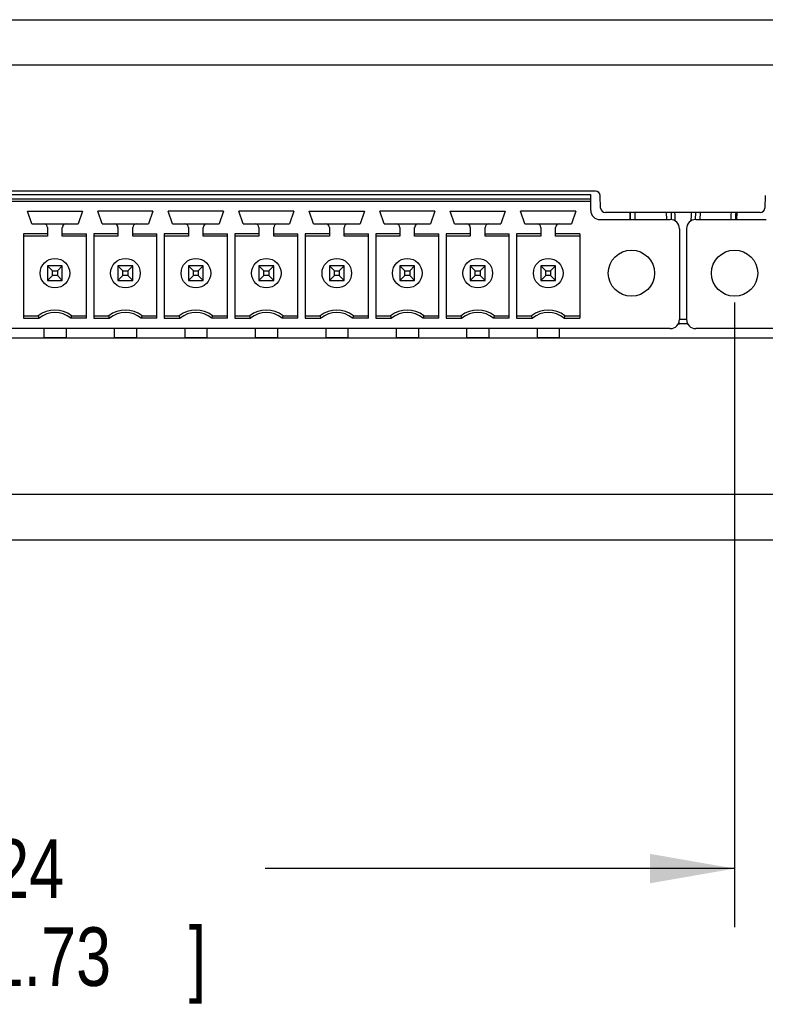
# Model space of a CAD drawing. Header units: inches. Extents: x 0 to 34, y 0 to 22.
# Tile 8 of 30: x 16 to 17.6, y 5.2 to 7.3. Entities that reach past the tile are written whole.
import ezdxf

# ---------------------------------------------------------------- set-up
doc = ezdxf.new("R2010")
doc.units = ezdxf.units.IN
doc.header["$LTSCALE"] = 1.87
doc.header["$MEASUREMENT"] = 0
doc.layers.get('0').update_dxf_attribs({"linetype": 'CONTINUOUS'})
doc.layers.add('DIMENSIONS', color=7, linetype='CONTINUOUS')
doc.styles.get("Standard").update_dxf_attribs({"font": 'txt', "width": 0.8})
doc.dimstyles.new('DIMSTYLE_1', dxfattribs={"dimtxt": 0.125, "dimasz": 0.18, "dimexe": 0.18, "dimexo": 0.0625, "dimgap": 0.09, "dimtad": 0, "dimtih": 1, "dimtoh": 1, "dimdec": 3, "dimzin": 4, "dimdsep": 46, "dimtxsty": 'STANDARD', "dimblk": '_FILLED', "dimblk1": '_FILLED', "dimblk2": '_FILLED', "dimcen": 0.09, "dimadec": 0, "dimazin": 0, "dimtp": 0.01, "dimtm": 0.01, "dimtfac": 1, "dimtdec": 3, "dimtofl": 0, "dimtmove": 0, "dimatfit": 3, "dimldrblk": '_FILLED', "dimfxl": 1, "dimtolj": 1, "dimtzin": 4, "dimarcsym": 0})

# ---------------------------------------------------------------- blocks, each defined once
blk = doc.blocks.new('_FILLED')
at = {"color": 0, "linetype": 'BYBLOCK'}
blk.add_solid([(0, 0), (-1, 0.174), (-1, -0.174)], dxfattribs=at)
blk = doc.blocks.new('*D4')
at = {"layer": 'DIMENSIONS', "color": 2, "linetype": 'CONTINUOUS'}
for p, q in [((14.698, 6.7135), (14.698, 5.3829)), ((17.522, 6.7135), (17.522, 5.3829)), ((14.698, 5.5079), (15.6975, 5.5079)), ((17.522, 5.5079), (16.5225, 5.5079))]:
    blk.add_line(p, q, dxfattribs=at)
at = {"layer": 'DIMENSIONS', "color": 2, "linetype": 'CONTINUOUS', "xscale": 0.18, "yscale": 0.18, "zscale": 0.18, "rotation": 180}
blk.add_blockref('_FILLED', (14.698, 5.5079), dxfattribs=at)
at = {"layer": 'DIMENSIONS', "color": 2, "linetype": 'CONTINUOUS', "xscale": 0.18, "yscale": 0.18, "zscale": 0.18}
blk.add_blockref('_FILLED', (17.522, 5.5079), dxfattribs=at)
at = {"layer": 'DIMENSIONS', "color": 2, "linetype": 'CONTINUOUS', "width": 0.8}
for s, p in [('2.824', (15.76, 5.4454)), ('[', (15.76, 5.2579)), (']', (16.36, 5.2579)), ('71.73', (15.86, 5.2579))]:
    blk.add_text(s, height=0.125, dxfattribs=at).set_placement(p)

msp = doc.modelspace()

# ---------------------------------------------------------------- linework, layer by layer
at = {"color": 7, "linetype": 'CONTINUOUS'}
for p, q in [((14.3255, 7.3159), (20.4997, 7.3159)), ((20.4954, 7.2193), (14.3298, 7.2193)), ((17.2259, 6.9509), (14.7703, 6.9509)), ((14.7846, 6.9433), (17.2157, 6.9433)), ((17.2157, 6.9098), (17.2157, 6.9433)), ((17.2157, 6.9334), (14.7846, 6.9334)), ((14.7846, 6.9295), (17.2157, 6.9295)), ((17.2368, 6.9145), (17.2359, 6.9412)), ((17.5873, 6.9412), (17.5864, 6.9145)), ((16.0257, 6.8811), (16.0165, 6.9079)), ((16.0165, 6.9079), (16.1338, 6.9079)), ((16.1338, 6.9079), (16.1246, 6.8811)), ((16.1757, 6.8811), (16.1665, 6.9079)), ((16.2838, 6.9079), (16.1665, 6.9079)), ((16.2838, 6.9079), (16.2746, 6.8811)), ((16.3257, 6.8811), (16.3165, 6.9079)), ((16.4338, 6.9079), (16.3165, 6.9079)), ((16.4338, 6.9079), (16.4246, 6.8811)), ((16.4757, 6.8811), (16.4665, 6.9079)), ((16.5838, 6.9079), (16.4665, 6.9079)), ((16.5838, 6.9079), (16.5746, 6.8811)), ((16.6257, 6.8811), (16.6165, 6.9079)), ((16.6165, 6.9079), (16.7338, 6.9079)), ((16.7338, 6.9079), (16.7246, 6.8811)), ((16.7757, 6.8811), (16.7665, 6.9079)), ((16.8838, 6.9079), (16.7665, 6.9079)), ((16.8838, 6.9079), (16.8746, 6.8811)), ((16.9257, 6.8811), (16.9165, 6.9079)), ((16.9165, 6.9079), (17.0338, 6.9079)), ((17.0338, 6.9079), (17.0246, 6.8811)), ((17.0757, 6.8811), (17.0665, 6.9079)), ((17.1838, 6.9079), (17.0665, 6.9079)), ((17.1838, 6.9079), (17.1746, 6.8811)), ((17.5764, 6.9049), (17.2468, 6.9049)), ((17.2988, 6.9049), (17.2993, 6.8901)), ((17.3766, 6.9049), (17.3771, 6.8901)), ((17.3866, 6.9049), (17.3871, 6.89)), ((17.4386, 6.9049), (17.4381, 6.8901)), ((17.4486, 6.9049), (17.4481, 6.8901)), ((17.5264, 6.9049), (17.5259, 6.8901)), ((16.0257, 6.8811), (16.1246, 6.8811)), ((16.1757, 6.8811), (16.2746, 6.8811)), ((16.3257, 6.8811), (16.4246, 6.8811)), ((16.4757, 6.8811), (16.5746, 6.8811)), ((16.6257, 6.8811), (16.7246, 6.8811)), ((16.7757, 6.8811), (16.8746, 6.8811)), ((16.9257, 6.8811), (17.0246, 6.8811)), ((17.0757, 6.8811), (17.1746, 6.8811)), ((17.2354, 6.8901), (17.385, 6.8901)), ((17.4394, 6.8901), (17.589, 6.8901)), ((16.008, 6.86), (16.008, 6.6801)), ((16.0594, 6.86), (16.008, 6.86)), ((16.0594, 6.8732), (16.0594, 6.8547)), ((16.0909, 6.8547), (16.0909, 6.8732)), ((16.0909, 6.86), (16.1423, 6.86)), ((16.1423, 6.6801), (16.1423, 6.86)), ((16.158, 6.86), (16.158, 6.6801)), ((16.2094, 6.86), (16.158, 6.86)), ((16.2094, 6.8732), (16.2094, 6.8547)), ((16.2409, 6.8547), (16.2409, 6.8732)), ((16.2409, 6.86), (16.2923, 6.86)), ((16.2923, 6.6801), (16.2923, 6.86)), ((16.308, 6.86), (16.308, 6.6801)), ((16.3594, 6.86), (16.308, 6.86)), ((16.3594, 6.8732), (16.3594, 6.8547)), ((16.3909, 6.8547), (16.3909, 6.8732)), ((16.3909, 6.86), (16.4423, 6.86)), ((16.4423, 6.6801), (16.4423, 6.86)), ((16.458, 6.86), (16.458, 6.6801)), ((16.5094, 6.86), (16.458, 6.86)), ((16.5094, 6.8732), (16.5094, 6.8547)), ((16.5409, 6.8547), (16.5409, 6.8732)), ((16.5409, 6.86), (16.5923, 6.86)), ((16.5923, 6.6801), (16.5923, 6.86)), ((16.608, 6.86), (16.608, 6.6801)), ((16.6594, 6.86), (16.608, 6.86)), ((16.6594, 6.8732), (16.6594, 6.8547)), ((16.6909, 6.8547), (16.6909, 6.8732)), ((16.6909, 6.86), (16.7423, 6.86)), ((16.7423, 6.6801), (16.7423, 6.86)), ((16.758, 6.86), (16.758, 6.6801)), ((16.8094, 6.86), (16.758, 6.86)), ((16.8094, 6.8732), (16.8094, 6.8547)), ((16.8409, 6.8547), (16.8409, 6.8732)), ((16.8409, 6.86), (16.8923, 6.86)), ((16.8923, 6.6801), (16.8923, 6.86)), ((16.908, 6.86), (16.908, 6.6801)), ((16.9594, 6.86), (16.908, 6.86)), ((16.9594, 6.8732), (16.9594, 6.8547)), ((16.9909, 6.8547), (16.9909, 6.8732)), ((16.9909, 6.86), (17.0423, 6.86)), ((17.0423, 6.6801), (17.0423, 6.86)), ((17.058, 6.86), (17.058, 6.6801)), ((17.1094, 6.86), (17.058, 6.86)), ((17.1094, 6.8732), (17.1094, 6.8547)), ((17.1409, 6.8547), (17.1409, 6.8732)), ((17.1923, 6.86), (17.1409, 6.86)), ((17.1923, 6.86), (17.1923, 6.6801)), ((17.4047, 6.8705), (17.4047, 6.6775)), ((17.4197, 6.8705), (17.4197, 6.6775)), ((16.0594, 6.8547), (16.008, 6.8547)), ((16.1423, 6.8547), (16.0909, 6.8547)), ((16.2094, 6.8547), (16.158, 6.8547)), ((16.2923, 6.8547), (16.2409, 6.8547)), ((16.3594, 6.8547), (16.308, 6.8547)), ((16.4423, 6.8547), (16.3909, 6.8547)), ((16.5094, 6.8547), (16.458, 6.8547)), ((16.5923, 6.8547), (16.5409, 6.8547)), ((16.6594, 6.8547), (16.608, 6.8547)), ((16.7423, 6.8547), (16.6909, 6.8547)), ((16.8094, 6.8547), (16.758, 6.8547)), ((16.8923, 6.8547), (16.8409, 6.8547)), ((16.9594, 6.8547), (16.908, 6.8547)), ((17.0423, 6.8547), (16.9909, 6.8547)), ((17.1094, 6.8547), (17.058, 6.8547)), ((17.1923, 6.8547), (17.1409, 6.8547)), ((16.0594, 6.7917), (16.0594, 6.7602)), ((16.07, 6.7812), (16.0594, 6.7917)), ((16.0909, 6.7917), (16.0594, 6.7917)), ((16.07, 6.7708), (16.07, 6.7812)), ((16.07, 6.7812), (16.0804, 6.7812)), ((16.0804, 6.7812), (16.0909, 6.7917)), ((16.0804, 6.7812), (16.0804, 6.7708)), ((16.0909, 6.7602), (16.0909, 6.7917)), ((16.2094, 6.7917), (16.2094, 6.7602)), ((16.22, 6.7812), (16.2094, 6.7917)), ((16.2409, 6.7917), (16.2094, 6.7917)), ((16.22, 6.7708), (16.22, 6.7812)), ((16.22, 6.7812), (16.2304, 6.7812)), ((16.2304, 6.7812), (16.2409, 6.7917)), ((16.2304, 6.7812), (16.2304, 6.7708)), ((16.2409, 6.7602), (16.2409, 6.7917)), ((16.3594, 6.7917), (16.3594, 6.7602)), ((16.37, 6.7812), (16.3594, 6.7917)), ((16.3909, 6.7917), (16.3594, 6.7917)), ((16.37, 6.7708), (16.37, 6.7812)), ((16.37, 6.7812), (16.3804, 6.7812)), ((16.3804, 6.7812), (16.3909, 6.7917)), ((16.3804, 6.7812), (16.3804, 6.7708)), ((16.3909, 6.7602), (16.3909, 6.7917)), ((16.5094, 6.7917), (16.5094, 6.7602)), ((16.52, 6.7812), (16.5094, 6.7917)), ((16.5409, 6.7917), (16.5094, 6.7917)), ((16.52, 6.7708), (16.52, 6.7812)), ((16.52, 6.7812), (16.5304, 6.7812)), ((16.5304, 6.7812), (16.5409, 6.7917)), ((16.5304, 6.7812), (16.5304, 6.7708)), ((16.5409, 6.7602), (16.5409, 6.7917)), ((16.6594, 6.7917), (16.6594, 6.7602)), ((16.67, 6.7812), (16.6594, 6.7917)), ((16.6909, 6.7917), (16.6594, 6.7917)), ((16.67, 6.7708), (16.67, 6.7812)), ((16.67, 6.7812), (16.6804, 6.7812)), ((16.6804, 6.7812), (16.6909, 6.7917)), ((16.6804, 6.7812), (16.6804, 6.7708)), ((16.6909, 6.7602), (16.6909, 6.7917)), ((16.8094, 6.7917), (16.8094, 6.7602)), ((16.82, 6.7812), (16.8094, 6.7917)), ((16.8409, 6.7917), (16.8094, 6.7917)), ((16.82, 6.7708), (16.82, 6.7812)), ((16.82, 6.7812), (16.8304, 6.7812)), ((16.8304, 6.7812), (16.8409, 6.7917)), ((16.8304, 6.7812), (16.8304, 6.7708)), ((16.8409, 6.7602), (16.8409, 6.7917)), ((16.9594, 6.7917), (16.9594, 6.7602)), ((16.97, 6.7812), (16.9594, 6.7917)), ((16.9909, 6.7917), (16.9594, 6.7917)), ((16.97, 6.7708), (16.97, 6.7812)), ((16.97, 6.7812), (16.9804, 6.7812)), ((16.9804, 6.7812), (16.9909, 6.7917)), ((16.9804, 6.7812), (16.9804, 6.7708)), ((16.9909, 6.7602), (16.9909, 6.7917)), ((17.1094, 6.7917), (17.1094, 6.7602)), ((17.12, 6.7812), (17.1094, 6.7917)), ((17.1409, 6.7917), (17.1094, 6.7917)), ((17.12, 6.7708), (17.12, 6.7812)), ((17.12, 6.7812), (17.1304, 6.7812)), ((17.1304, 6.7812), (17.1409, 6.7917)), ((17.1304, 6.7812), (17.1304, 6.7708)), ((17.1409, 6.7602), (17.1409, 6.7917)), ((16.0594, 6.7602), (16.07, 6.7708)), ((16.0594, 6.7602), (16.0909, 6.7602)), ((16.0804, 6.7708), (16.07, 6.7708)), ((16.0909, 6.7602), (16.0804, 6.7708)), ((16.2094, 6.7602), (16.22, 6.7708)), ((16.2094, 6.7602), (16.2409, 6.7602)), ((16.2304, 6.7708), (16.22, 6.7708)), ((16.2409, 6.7602), (16.2304, 6.7708)), ((16.3594, 6.7602), (16.37, 6.7708)), ((16.3594, 6.7602), (16.3909, 6.7602)), ((16.3804, 6.7708), (16.37, 6.7708)), ((16.3909, 6.7602), (16.3804, 6.7708)), ((16.5094, 6.7602), (16.52, 6.7708)), ((16.5094, 6.7602), (16.5409, 6.7602)), ((16.5304, 6.7708), (16.52, 6.7708)), ((16.5409, 6.7602), (16.5304, 6.7708)), ((16.6594, 6.7602), (16.67, 6.7708)), ((16.6594, 6.7602), (16.6909, 6.7602)), ((16.6804, 6.7708), (16.67, 6.7708)), ((16.6909, 6.7602), (16.6804, 6.7708)), ((16.8094, 6.7602), (16.82, 6.7708)), ((16.8094, 6.7602), (16.8409, 6.7602)), ((16.8304, 6.7708), (16.82, 6.7708)), ((16.8409, 6.7602), (16.8304, 6.7708)), ((16.9594, 6.7602), (16.97, 6.7708)), ((16.9594, 6.7602), (16.9909, 6.7602)), ((16.9804, 6.7708), (16.97, 6.7708)), ((16.9909, 6.7602), (16.9804, 6.7708)), ((17.1094, 6.7602), (17.12, 6.7708)), ((17.1094, 6.7602), (17.1409, 6.7602)), ((17.1304, 6.7708), (17.12, 6.7708)), ((17.1409, 6.7602), (17.1304, 6.7708)), ((16.008, 6.6854), (16.0397, 6.6854)), ((16.008, 6.6801), (16.0415, 6.6801)), ((16.1423, 6.6801), (16.1088, 6.6801)), ((16.1106, 6.6854), (16.1423, 6.6854)), ((16.158, 6.6854), (16.1897, 6.6854)), ((16.158, 6.6801), (16.1915, 6.6801)), ((16.2923, 6.6801), (16.2588, 6.6801)), ((16.2606, 6.6854), (16.2923, 6.6854)), ((16.308, 6.6854), (16.3397, 6.6854)), ((16.308, 6.6801), (16.3415, 6.6801)), ((16.4423, 6.6801), (16.4088, 6.6801)), ((16.4106, 6.6854), (16.4423, 6.6854)), ((16.458, 6.6854), (16.4897, 6.6854)), ((16.458, 6.6801), (16.4915, 6.6801)), ((16.5923, 6.6801), (16.5588, 6.6801)), ((16.5606, 6.6854), (16.5923, 6.6854)), ((16.608, 6.6854), (16.6397, 6.6854)), ((16.608, 6.6801), (16.6415, 6.6801)), ((16.7423, 6.6801), (16.7088, 6.6801)), ((16.7106, 6.6854), (16.7423, 6.6854)), ((16.758, 6.6854), (16.7897, 6.6854)), ((16.758, 6.6801), (16.7915, 6.6801)), ((16.8923, 6.6801), (16.8588, 6.6801)), ((16.8606, 6.6854), (16.8923, 6.6854)), ((16.908, 6.6854), (16.9397, 6.6854)), ((16.908, 6.6801), (16.9415, 6.6801)), ((17.0423, 6.6801), (17.0088, 6.6801)), ((17.0106, 6.6854), (17.0423, 6.6854)), ((17.058, 6.6854), (17.0897, 6.6854)), ((17.058, 6.6801), (17.0915, 6.6801)), ((17.1588, 6.6801), (17.1923, 6.6801)), ((17.1606, 6.6854), (17.1923, 6.6854)), ((17.4197, 6.6775), (17.4047, 6.6775)), ((17.385, 6.6579), (14.5789, 6.6579)), ((16.0515, 6.6579), (16.0515, 6.6382)), ((16.0988, 6.6579), (16.0988, 6.6382)), ((16.2015, 6.6579), (16.2015, 6.6382)), ((16.2488, 6.6579), (16.2488, 6.6382)), ((16.3515, 6.6579), (16.3515, 6.6382)), ((16.3988, 6.6579), (16.3988, 6.6382)), ((16.5015, 6.6579), (16.5015, 6.6382)), ((16.5488, 6.6579), (16.5488, 6.6382)), ((16.6515, 6.6579), (16.6515, 6.6382)), ((16.6988, 6.6579), (16.6988, 6.6382)), ((16.8015, 6.6579), (16.8015, 6.6382)), ((16.8488, 6.6579), (16.8488, 6.6382)), ((16.9515, 6.6579), (16.9515, 6.6382)), ((16.9988, 6.6579), (16.9988, 6.6382)), ((17.1015, 6.6579), (17.1015, 6.6382)), ((17.1488, 6.6579), (17.1488, 6.6382)), ((17.4223, 6.6679), (17.4021, 6.6679)), ((20.2459, 6.6579), (17.4394, 6.6579)), ((20.2163, 6.6379), (14.6085, 6.6379)), ((16.0988, 6.6382), (16.0515, 6.6382)), ((16.0594, 6.6379), (16.0594, 6.6382)), ((16.0909, 6.6379), (16.0909, 6.6382)), ((16.2488, 6.6382), (16.2015, 6.6382)), ((16.2094, 6.6379), (16.2094, 6.6382)), ((16.2409, 6.6379), (16.2409, 6.6382)), ((16.3988, 6.6382), (16.3515, 6.6382)), ((16.3594, 6.6379), (16.3594, 6.6382)), ((16.3909, 6.6379), (16.3909, 6.6382)), ((16.5488, 6.6382), (16.5015, 6.6382)), ((16.5094, 6.6379), (16.5094, 6.6382)), ((16.5409, 6.6379), (16.5409, 6.6382)), ((16.6988, 6.6382), (16.6515, 6.6382)), ((16.6594, 6.6379), (16.6594, 6.6382)), ((16.6909, 6.6379), (16.6909, 6.6382)), ((16.8488, 6.6382), (16.8015, 6.6382)), ((16.8094, 6.6379), (16.8094, 6.6382)), ((16.8409, 6.6379), (16.8409, 6.6382)), ((16.9988, 6.6382), (16.9515, 6.6382)), ((16.9594, 6.6379), (16.9594, 6.6382)), ((16.9909, 6.6379), (16.9909, 6.6382)), ((17.1488, 6.6382), (17.1015, 6.6382)), ((17.1094, 6.6379), (17.1094, 6.6382)), ((17.1409, 6.6379), (17.1409, 6.6382)), ((20.4989, 6.3044), (14.3299, 6.3044)), ((14.2035, 6.2079), (20.7291, 6.2079))]:
    msp.add_line(p, q, dxfattribs=at)
for centre, radius in [((17.3023, 6.776), 0.0492), ((17.522, 6.776), 0.0492), ((16.0752, 6.776), 0.0315), ((16.2252, 6.776), 0.0315), ((16.3752, 6.776), 0.0315), ((16.5252, 6.776), 0.0315), ((16.6752, 6.776), 0.0315), ((16.8252, 6.776), 0.0315), ((16.9752, 6.776), 0.0315), ((17.1252, 6.776), 0.0315)]:
    msp.add_circle(centre, radius, dxfattribs=at)
for centre, radius, start, end in [((17.2259, 6.9409), 0.01, 2, 90), ((17.2354, 6.9098), 0.0197, 180, 270), ((17.2468, 6.9149), 0.01, 182, 270), ((17.5764, 6.9149), 0.01, 270, 358), ((16.0515, 6.8732), 0.00787, 0, 90), ((16.0988, 6.8732), 0.00787, 90, 180), ((16.2015, 6.8732), 0.00787, 0, 90), ((16.2488, 6.8732), 0.00787, 90, 180), ((16.3515, 6.8732), 0.00787, 0, 90), ((16.3988, 6.8732), 0.00787, 90, 180), ((16.5015, 6.8732), 0.00787, 0, 90), ((16.5488, 6.8732), 0.00787, 90, 180), ((16.6515, 6.8732), 0.00787, 0, 90), ((16.6988, 6.8732), 0.00787, 90, 180), ((16.8015, 6.8732), 0.00787, 0, 90), ((16.8488, 6.8732), 0.00787, 90, 180), ((16.9515, 6.8732), 0.00787, 0, 90), ((16.9988, 6.8732), 0.00787, 90, 180), ((17.1015, 6.8732), 0.00787, 0, 90), ((17.1488, 6.8732), 0.00787, 90, 180), ((17.385, 6.8705), 0.0197, 0, 90), ((17.4394, 6.8705), 0.0197, 90, 180), ((16.0752, 6.6382), 0.0591, 53.1301, 126.8699), ((16.0752, 6.6382), 0.0538, 51.2958, 128.7042), ((16.2252, 6.6382), 0.0591, 53.1301, 126.8699), ((16.2252, 6.6382), 0.0538, 51.2958, 128.7042), ((16.3752, 6.6382), 0.0591, 53.1301, 126.8699), ((16.3752, 6.6382), 0.0538, 51.2958, 128.7042), ((16.5252, 6.6382), 0.0591, 53.1301, 126.8699), ((16.5252, 6.6382), 0.0538, 51.2958, 128.7042), ((16.6752, 6.6382), 0.0591, 53.1301, 126.8699), ((16.6752, 6.6382), 0.0538, 51.2958, 128.7042), ((16.8252, 6.6382), 0.0591, 53.1301, 126.8699), ((16.8252, 6.6382), 0.0538, 51.2958, 128.7042), ((16.9752, 6.6382), 0.0591, 53.1301, 126.8699), ((16.9752, 6.6382), 0.0538, 51.2958, 128.7042), ((17.1252, 6.6382), 0.0591, 53.1301, 126.8699), ((17.1252, 6.6382), 0.0538, 51.2958, 128.7042), ((17.385, 6.6775), 0.0197, 270, 360), ((17.4394, 6.6775), 0.0197, 180, 270), ((17.4045, 6.6779), 0.01, 257.0236, 270), ((17.4207, 6.6779), 0.01, 270, 278.5047)]:
    msp.add_arc(centre, radius, start, end, dxfattribs=at)
for points in [[(17.3007, 6.8901), (17.3005, 6.895), (17.3004, 6.9), (17.3002, 6.9049)], [(17.3105, 6.8901), (17.3104, 6.895), (17.3103, 6.9), (17.3101, 6.9049)], [(17.3957, 6.8869), (17.3955, 6.8929), (17.3953, 6.8989), (17.395, 6.9049)], [(17.4295, 6.8875), (17.4298, 6.8933), (17.43, 6.8991), (17.4302, 6.9049)], [(17.5147, 6.8901), (17.5148, 6.895), (17.515, 6.9), (17.5151, 6.9049)], [(17.5246, 6.8901), (17.5247, 6.895), (17.5248, 6.9), (17.525, 6.9049)]]:
    msp.add_open_spline(points, degree=3, dxfattribs=at)
for points, knots in [([(16.0415, 6.6801), (16.0413, 6.6807), (16.0409, 6.6819), (16.0403, 6.6836), (16.0399, 6.6848), (16.0397, 6.6854)], [0, 0, 0, 0, 0.328609, 0.661949, 1, 1, 1, 1]), ([(16.1106, 6.6854), (16.1104, 6.6848), (16.11, 6.6836), (16.1094, 6.6819), (16.109, 6.6807), (16.1088, 6.6801)], [0, 0, 0, 0, 0.337932, 0.671272, 1, 1, 1, 1]), ([(16.1915, 6.6801), (16.1913, 6.6807), (16.1909, 6.6819), (16.1903, 6.6836), (16.1899, 6.6848), (16.1897, 6.6854)], [0, 0, 0, 0, 0.328609, 0.661949, 1, 1, 1, 1]), ([(16.2606, 6.6854), (16.2604, 6.6848), (16.26, 6.6836), (16.2594, 6.6819), (16.259, 6.6807), (16.2588, 6.6801)], [0, 0, 0, 0, 0.337932, 0.671272, 1, 1, 1, 1]), ([(16.3415, 6.6801), (16.3413, 6.6807), (16.3409, 6.6819), (16.3403, 6.6836), (16.3399, 6.6848), (16.3397, 6.6854)], [0, 0, 0, 0, 0.328609, 0.661949, 1, 1, 1, 1]), ([(16.4106, 6.6854), (16.4104, 6.6848), (16.41, 6.6836), (16.4094, 6.6819), (16.409, 6.6807), (16.4088, 6.6801)], [0, 0, 0, 0, 0.337932, 0.671272, 1, 1, 1, 1]), ([(16.4915, 6.6801), (16.4913, 6.6807), (16.4909, 6.6819), (16.4903, 6.6836), (16.4899, 6.6848), (16.4897, 6.6854)], [0, 0, 0, 0, 0.328609, 0.661949, 1, 1, 1, 1]), ([(16.5606, 6.6854), (16.5604, 6.6848), (16.56, 6.6836), (16.5594, 6.6819), (16.559, 6.6807), (16.5588, 6.6801)], [0, 0, 0, 0, 0.337932, 0.671272, 1, 1, 1, 1]), ([(16.6415, 6.6801), (16.6413, 6.6807), (16.6409, 6.6819), (16.6403, 6.6836), (16.6399, 6.6848), (16.6397, 6.6854)], [0, 0, 0, 0, 0.328609, 0.661949, 1, 1, 1, 1]), ([(16.7106, 6.6854), (16.7104, 6.6848), (16.71, 6.6836), (16.7094, 6.6819), (16.709, 6.6807), (16.7088, 6.6801)], [0, 0, 0, 0, 0.337932, 0.671272, 1, 1, 1, 1]), ([(16.7915, 6.6801), (16.7913, 6.6807), (16.7909, 6.6819), (16.7903, 6.6836), (16.7899, 6.6848), (16.7897, 6.6854)], [0, 0, 0, 0, 0.328609, 0.661949, 1, 1, 1, 1]), ([(16.8606, 6.6854), (16.8604, 6.6848), (16.86, 6.6836), (16.8594, 6.6819), (16.859, 6.6807), (16.8588, 6.6801)], [0, 0, 0, 0, 0.337932, 0.671272, 1, 1, 1, 1]), ([(16.9415, 6.6801), (16.9413, 6.6807), (16.9409, 6.6819), (16.9403, 6.6836), (16.9399, 6.6848), (16.9397, 6.6854)], [0, 0, 0, 0, 0.328609, 0.661949, 1, 1, 1, 1]), ([(17.0106, 6.6854), (17.0104, 6.6848), (17.01, 6.6836), (17.0094, 6.6819), (17.009, 6.6807), (17.0088, 6.6801)], [0, 0, 0, 0, 0.337932, 0.671272, 1, 1, 1, 1]), ([(17.0915, 6.6801), (17.0913, 6.6807), (17.0909, 6.6819), (17.0903, 6.6836), (17.0899, 6.6848), (17.0897, 6.6854)], [0, 0, 0, 0, 0.328609, 0.661949, 1, 1, 1, 1]), ([(17.1606, 6.6854), (17.1604, 6.6848), (17.16, 6.6836), (17.1594, 6.6819), (17.159, 6.6807), (17.1588, 6.6801)], [0, 0, 0, 0, 0.337932, 0.671272, 1, 1, 1, 1]), ([(17.4045, 6.6679), (17.4045, 6.6679), (17.4044, 6.668), (17.4043, 6.6683), (17.4041, 6.6688), (17.4041, 6.6695), (17.404, 6.6703), (17.4039, 6.6711), (17.4038, 6.6717), (17.4038, 6.6719)], [0, 0, 0, 0, 0.036046, 0.110952, 0.230142, 0.392566, 0.59458, 0.830906, 1, 1, 1, 1]), ([(17.4207, 6.6679), (17.4208, 6.6679), (17.4209, 6.668), (17.421, 6.6683), (17.4211, 6.6688), (17.4212, 6.6694), (17.4212, 6.6698), (17.4212, 6.67)], [0, 0, 0, 0, 0.068378, 0.210472, 0.436568, 0.744678, 1, 1, 1, 1])]:
    msp.add_open_spline(points, degree=3, knots=knots, dxfattribs=at)

# ---------------------------------------------------------------- dimensions: what is measured, and where the dimension line sits
at = {"layer": 'DIMENSIONS', "color": 2, "linetype": 'CONTINUOUS'}
dim = msp.add_linear_dim(base=(17.522, 5.5079), p1=(14.698, 6.7135), p2=(17.522, 6.7135), dimstyle='DIMSTYLE_1', dxfattribs=at)
dim.commit()
dim.dimension.update_dxf_attribs({"geometry": '*D4', "text_midpoint": (16.11, 5.4141), "dimtype": 160})

doc.saveas('drawing.dxf')
